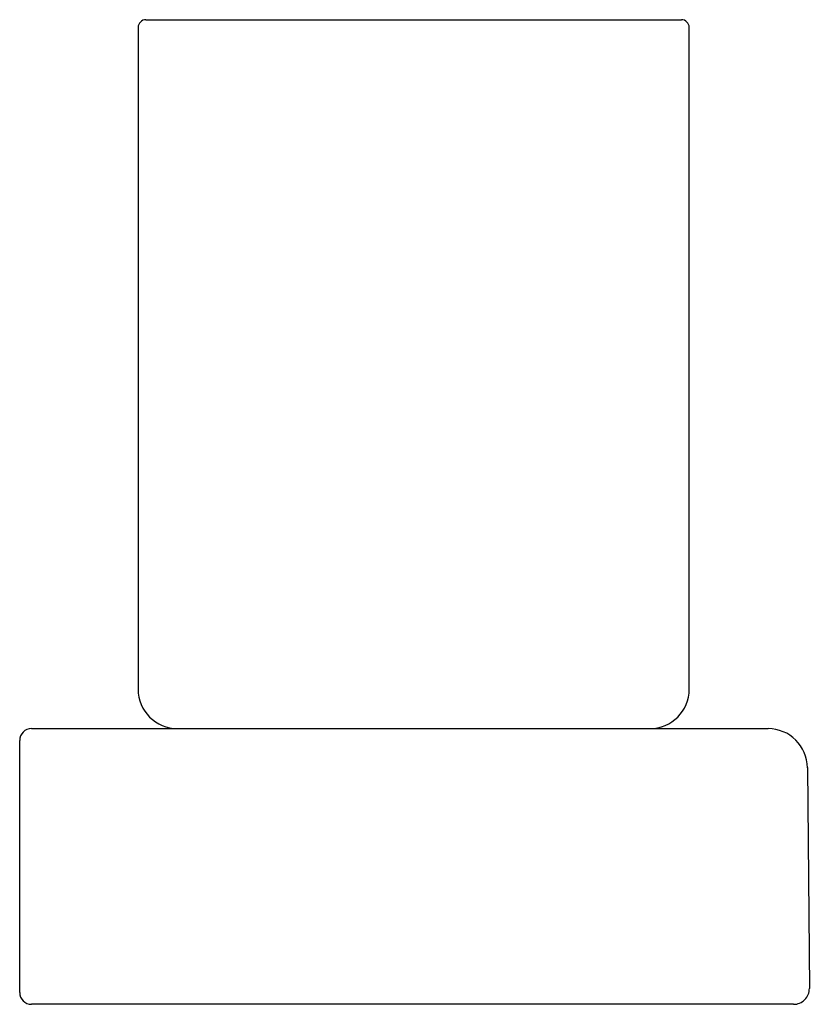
# Model space of a CAD drawing. Header units: millimetres. Extents: x 3994.655 to 3994.755, y 1875.595 to 1875.72.
import ezdxf

# ---------------------------------------------------------------- set-up
doc = ezdxf.new("R2010")
doc.units = ezdxf.units.MM
doc.layers.add('SANINDUSA', color=3, linetype='Continuous')

msp = doc.modelspace()

# ---------------------------------------------------------------- linework, layer by layer
at = {"layer": 'SANINDUSA'}
for p, q in [((3994.67093, 1875.72037), (3994.73046, 1875.72037)), ((3994.73046, 1875.72037), (3994.73893, 1875.72037)), ((3994.66993, 1875.71937), (3994.66993, 1875.63537)), ((3994.73993, 1875.63537), (3994.73993, 1875.71937)), ((3994.65639, 1875.63037), (3994.72493, 1875.63037)), ((3994.72493, 1875.63037), (3994.74993, 1875.63037)), ((3994.65489, 1875.6254), (3994.65489, 1875.62887)), ((3994.65489, 1875.59738), (3994.65489, 1875.6254)), ((3994.75493, 1875.62542), (3994.75518, 1875.59739)), ((3994.65489, 1875.59687), (3994.65489, 1875.59738)), ((3994.72518, 1875.59537), (3994.65639, 1875.59537)), ((3994.75318, 1875.59537), (3994.72518, 1875.59537))]:
    msp.add_line(p, q, dxfattribs=at)
for centre, radius, start, end in [((3994.67093, 1875.71937), 0.001, 90, 180), ((3994.73893, 1875.71937), 0.001, 0, 90), ((3994.67493, 1875.63537), 0.005, 180, 270), ((3994.73493, 1875.63537), 0.005, 270, 0), ((3994.65639, 1875.62887), 0.0015, 90, 180), ((3994.74993, 1875.62537), 0.005, 0.5, 90), ((3994.65639, 1875.59687), 0.0015, 180, 270), ((3994.75318, 1875.59737), 0.002, 270, 0.5)]:
    msp.add_arc(centre, radius, start, end, dxfattribs=at)

doc.saveas('drawing.dxf')
